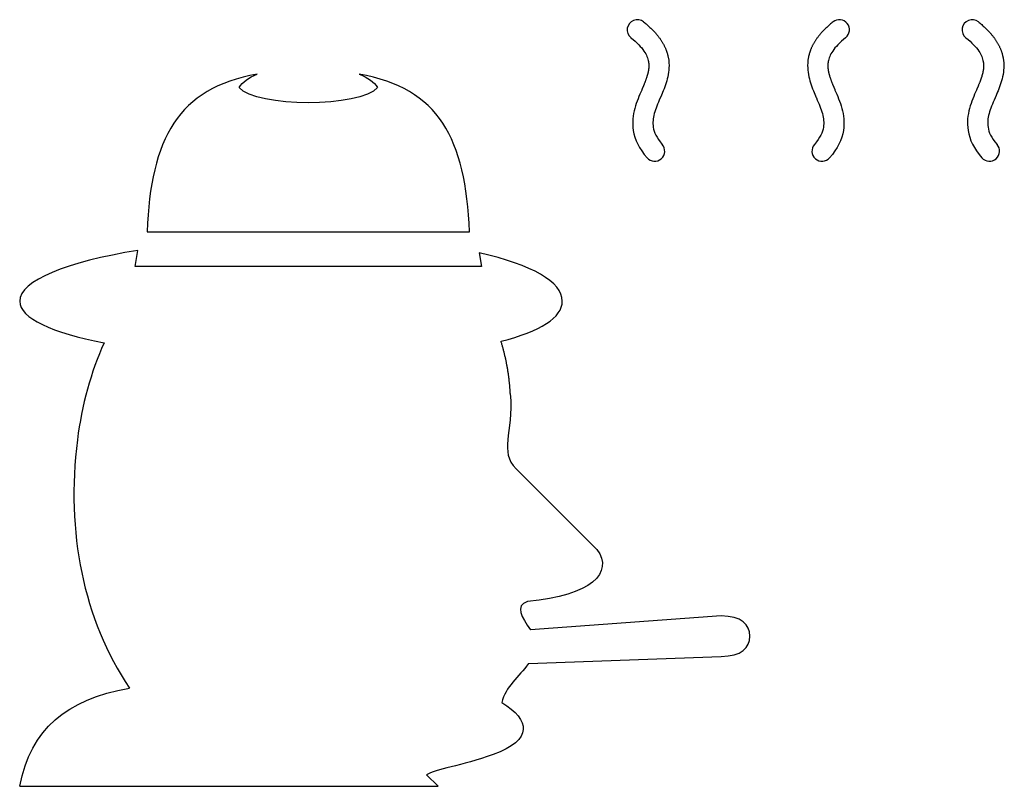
# Model space of a CAD drawing. Header units: millimetres. Extents: x 24.2 to 58.3, y -37.2 to -10.7.
import ezdxf

# ---------------------------------------------------------------- set-up
doc = ezdxf.new("R2010")
doc.units = ezdxf.units.MM
doc.layers.add('ENGRAVE', color=5, linetype='Continuous', true_color=0x0000ff)

msp = doc.modelspace()

# ---------------------------------------------------------------- linework, layer by layer
at = {"layer": 'ENGRAVE', "true_color": 0x0000ff}
for p, q in [((28.615, -18), (39.785, -18)), ((28.2, -19.2), (28.294, -18.638)), ((40.121, -18.729), (40.2, -19.2)), ((40.2, -19.2), (28.2, -19.2)), ((44.2, -29), (41.4, -26.2)), ((48.5, -31.3), (41.899, -31.777)), ((41.831, -32.95), (48.5, -32.7)), ((38.7, -37.2), (38.3, -36.8)), ((24.2, -37.2), (38.7, -37.2))]:
    msp.add_line(p, q, dxfattribs=at)
for centre, start, end in [((45.6, -11), -308.6598, -128.6598), ((52.6, -11), -411.3402, -231.3402), ((57.2, -11), -308.6598, -128.6598), ((46.2, -15.2), -138.8141, 41.1859), ((52, -15.2), -221.1859, -41.1859), ((57.8, -15.2), -138.8141, 41.1859)]:
    msp.add_arc(centre, 0.35, start, end, dxfattribs=at)
for points, degree, knots in [([(45.819, -10.727), (46.199, -11.031), (46.41, -11.344), (46.621, -11.659), (46.676, -11.981)], 2, [0, 0, 0, 0.1171796, 0.1171796, 0.2343593, 0.2343593, 0.2343593]), ([(52.381, -10.727), (52.001, -11.031), (51.79, -11.344), (51.579, -11.659), (51.524, -11.981)], 2, [0, 0, 0, 0.1171796, 0.1171796, 0.2343593, 0.2343593, 0.2343593]), ([(57.419, -10.727), (57.799, -11.031), (58.01, -11.344), (58.221, -11.659), (58.276, -11.981)], 2, [0, 0, 0, 0.1171796, 0.1171796, 0.2343593, 0.2343593, 0.2343593]), ([(45.381, -11.273), (45.595, -11.444), (45.738, -11.599), (45.83, -11.736), (45.922, -11.873), (45.966, -11.99), (45.986, -12.102)], 3, [0, 0, 0, 0, 0.1171796, 0.1171796, 0.1171796, 0.2343593, 0.2343593, 0.2343593, 0.2343593]), ([(52.819, -11.273), (52.605, -11.444), (52.462, -11.599), (52.37, -11.736), (52.278, -11.873), (52.234, -11.99), (52.214, -12.102)], 3, [0, 0, 0, 0, 0.1171796, 0.1171796, 0.1171796, 0.2343593, 0.2343593, 0.2343593, 0.2343593]), ([(56.981, -11.273), (57.195, -11.444), (57.338, -11.599), (57.43, -11.736), (57.522, -11.873), (57.566, -11.99), (57.586, -12.102)], 3, [0, 0, 0, 0, 0.1171796, 0.1171796, 0.1171796, 0.2343593, 0.2343593, 0.2343593, 0.2343593]), ([(45.986, -12.102), (46.017, -12.278), (45.972, -12.474), (45.926, -12.673), (45.827, -12.906)], 2, [0, 0, 0, 0.5, 0.5, 1, 1, 1]), ([(46.676, -11.981), (46.716, -12.207), (46.699, -12.425), (46.656, -12.623), (46.613, -12.821), (46.544, -13.003), (46.474, -13.174)], 3, [0, 0, 0, 0, 0.5, 0.5, 0.5, 1, 1, 1, 1]), ([(51.524, -11.981), (51.484, -12.207), (51.501, -12.425), (51.544, -12.623), (51.587, -12.821), (51.656, -13.003), (51.726, -13.174)], 3, [0, 0, 0, 0, 0.5, 0.5, 0.5, 1, 1, 1, 1]), ([(52.214, -12.102), (52.183, -12.278), (52.228, -12.474), (52.274, -12.673), (52.373, -12.906)], 2, [0, 0, 0, 0.5, 0.5, 1, 1, 1]), ([(57.586, -12.102), (57.617, -12.278), (57.572, -12.474), (57.526, -12.673), (57.427, -12.906)], 2, [0, 0, 0, 0.5, 0.5, 1, 1, 1]), ([(58.276, -11.981), (58.316, -12.207), (58.299, -12.425), (58.256, -12.623), (58.213, -12.821), (58.144, -13.003), (58.074, -13.174)], 3, [0, 0, 0, 0, 0.5, 0.5, 0.5, 1, 1, 1, 1]), ([(45.751, -13.085), (45.668, -13.279), (45.576, -13.488), (45.513, -13.72), (45.45, -13.951), (45.416, -14.21), (45.46, -14.485)], 3, [0, 0, 0, 0, 0.5, 0.5, 0.5, 1, 1, 1, 1]), ([(52.449, -13.085), (52.532, -13.279), (52.624, -13.488), (52.687, -13.72), (52.75, -13.951), (52.784, -14.21), (52.74, -14.485)], 3, [0, 0, 0, 0, 0.5, 0.5, 0.5, 1, 1, 1, 1]), ([(57.351, -13.085), (57.268, -13.279), (57.176, -13.488), (57.113, -13.72), (57.05, -13.951), (57.016, -14.21), (57.06, -14.485)], 3, [0, 0, 0, 0, 0.5, 0.5, 0.5, 1, 1, 1, 1]), ([(46.394, -13.361), (46.31, -13.555), (46.234, -13.736), (46.188, -13.904), (46.143, -14.072), (46.127, -14.222), (46.151, -14.374)], 3, [0, 0, 0, 0, 0.5, 0.5, 0.5, 1, 1, 1, 1]), ([(51.806, -13.361), (51.89, -13.555), (51.966, -13.736), (52.012, -13.904), (52.057, -14.072), (52.073, -14.222), (52.049, -14.374)], 3, [0, 0, 0, 0, 0.5, 0.5, 0.5, 1, 1, 1, 1]), ([(57.994, -13.361), (57.91, -13.555), (57.834, -13.736), (57.788, -13.904), (57.743, -14.072), (57.727, -14.222), (57.751, -14.374)], 3, [0, 0, 0, 0, 0.5, 0.5, 0.5, 1, 1, 1, 1]), ([(28.294, -18.638), (25.832, -19.041), (24.2, -19.685), (24.2, -20.4), (24.2, -20.994), (25.329, -21.491), (27.124, -21.84)], 3, [0, 0, 0, 0, 0.546003, 0.546003, 0.546003, 1, 1, 1, 1]), ([(40.878, -21.789), (42.244, -21.443), (43, -20.966), (43, -20.4), (43, -19.737), (41.962, -19.135), (40.121, -18.729)], 3, [0, 0, 0, 0, 1, 1, 1, 2.171543, 2.171543, 2.171543, 2.171543]), ([(27.124, -21.84), (26.668, -22.856), (26.351, -23.99), (26.2, -25.2), (25.8, -28.4), (26.4, -31.4), (28, -33.8)], 3, [0, 0, 0, 0, 0.274395, 0.274395, 0.274395, 1, 1, 1, 1]), ([(48.5, -32.7), (49.2, -32.7), (49.5, -32.4), (49.5, -32), (49.5, -31.6), (49.2, -31.3), (48.5, -31.3)], 3, [0, 0, 0, 0, 1, 1, 1, 2, 2, 2, 2])]:
    msp.add_open_spline(points, degree=degree, knots=knots, dxfattribs=at)
for points, degree in [([(32.432, -12.536), (29.686, -13.015), (28.739, -14.771), (28.615, -18)], 3), ([(31.8, -13), (31.915, -12.809), (32.139, -12.654), (32.432, -12.536)], 3), ([(39.785, -18), (39.661, -14.771), (38.714, -13.015), (35.968, -12.536)], 3), ([(35.968, -12.536), (36.261, -12.654), (36.485, -12.809), (36.6, -13)], 3), ([(45.827, -12.906), (45.791, -12.993), (45.751, -13.085)], 2), ([(52.373, -12.906), (52.409, -12.993), (52.449, -13.085)], 2), ([(57.427, -12.906), (57.391, -12.993), (57.351, -13.085)], 2), ([(36.6, -13), (36, -13.7), (32.4, -13.7), (31.8, -13)], 3), ([(46.474, -13.174), (46.434, -13.27), (46.394, -13.361)], 2), ([(51.726, -13.174), (51.766, -13.27), (51.806, -13.361)], 2), ([(58.074, -13.174), (58.034, -13.27), (57.994, -13.361)], 2), ([(45.46, -14.485), (45.51, -14.8), (45.664, -15.121), (45.937, -15.43)], 3), ([(46.151, -14.374), (46.18, -14.546), (46.259, -14.735), (46.463, -14.97)], 3), ([(52.049, -14.374), (52.02, -14.546), (51.941, -14.735), (51.737, -14.97)], 3), ([(52.74, -14.485), (52.69, -14.8), (52.536, -15.121), (52.263, -15.43)], 3), ([(57.06, -14.485), (57.11, -14.8), (57.264, -15.121), (57.537, -15.43)], 3), ([(57.751, -14.374), (57.78, -14.546), (57.859, -14.735), (58.063, -14.97)], 3), ([(41.2, -23.6), (41.146, -22.65), (40.878, -21.789)], 2), ([(41.2, -23.6), (41.3, -25), (40.8, -25.6), (41.4, -26.2)], 3), ([(44.2, -29), (44.8, -29.8), (44, -30.6), (41.8, -30.8)], 3), ([(41.8, -30.8), (41.343, -30.952), (41.582, -31.337), (41.899, -31.777)], 3), ([(41.831, -32.95), (41.489, -33.402), (41.035, -33.76), (40.9, -34.3)], 3), ([(24.2, -37.2), (24.6, -35.2), (25.8, -34.2), (28, -33.8)], 3), ([(40.9, -34.3), (41.9, -34.9), (42, -35.6), (40.6, -36.1)], 3), ([(40.6, -36.1), (39.5, -36.5), (38.6, -36.6), (38.3, -36.8)], 3)]:
    msp.add_open_spline(points, degree=degree, dxfattribs=at)

doc.saveas('drawing.dxf')
